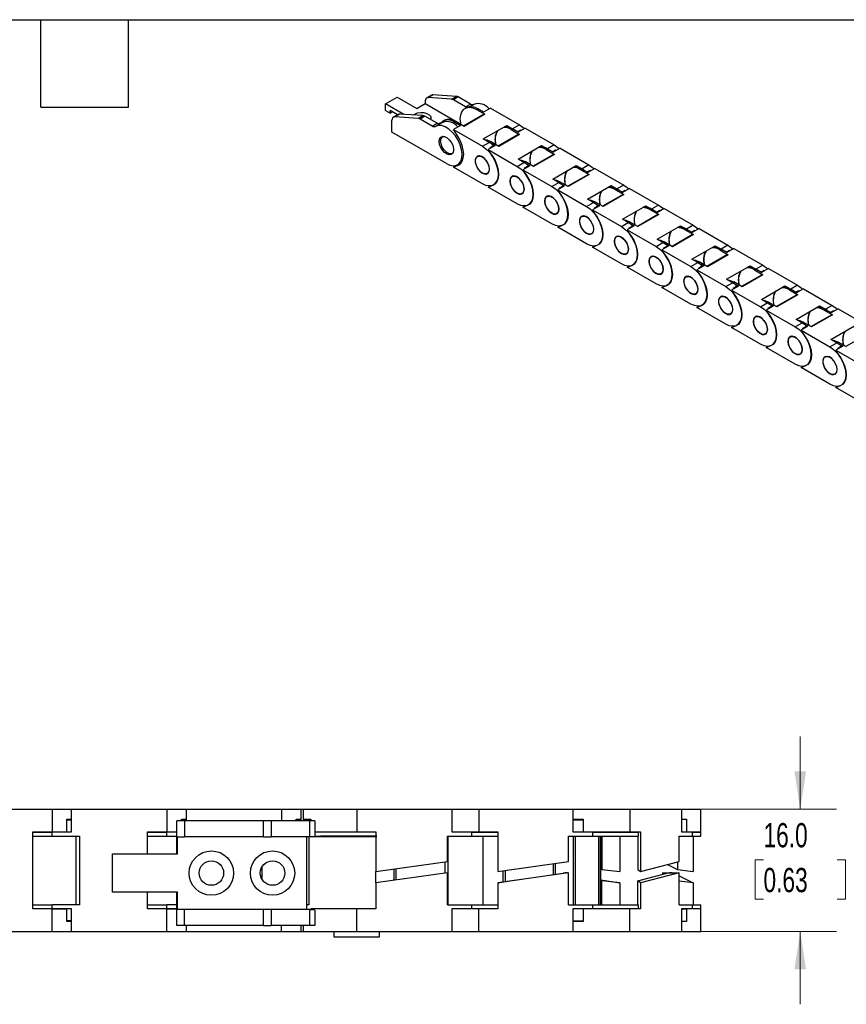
# Model space of a CAD drawing. Header units: millimetres. Extents: x 10 to 410, y 10 to 314.
# Tile 3 of 5: x 201 to 309, y 185 to 314. Entities that reach past the tile are written whole.
import ezdxf

# ---------------------------------------------------------------- set-up
doc = ezdxf.new("R2010")
doc.units = ezdxf.units.MM
doc.header["$LTSCALE"] = 1.5
doc.layers.add('TEXT', color=140, linetype='Continuous', lineweight=25)
doc.styles.add('SLDTEXTSTYLE0', font='TXT', dxfattribs={"width": 0.7})
doc.dimstyles.new('SLDDIMSTYLE2', dxfattribs={"dimtxt": 3.237012, "dimasz": 4.953, "dimexe": 0, "dimexo": 0.0625, "dimgap": 0.809253, "dimtad": 0, "dimtih": 1, "dimtoh": 1, "dimrnd": 1e-09, "dimzin": 4, "dimdsep": 46, "dimtxsty": 'SLDTEXTSTYLE0', "dimsah": 1, "dimcen": 0.09, "dimadec": 0, "dimazin": 1, "dimtfac": 1, "dimtmove": 0, "dimatfit": 0, "dimfxl": 0, "dimfrac": 2, "dimtolj": 1, "dimtzin": 12, "dimarcsym": 0})

# ---------------------------------------------------------------- blocks, each defined once
blk = doc.blocks.new('_D_3')
at = {"color": 7, "linetype": 'Continuous', "lineweight": 0}
for p, q in [((303.12, 211), (303.12, 220.52)), ((289.53, 211), (307.88, 211)), ((298.31, 204.37), (297.22, 204.37)), ((297.22, 204.37), (297.22, 199.23)), ((307.93, 204.37), (309.02, 204.37)), ((309.02, 204.37), (309.02, 199.23)), ((297.22, 199.23), (298.31, 199.23)), ((309.02, 199.23), (307.93, 199.23)), ((289.53, 195), (307.88, 195)), ((303.12, 195), (303.12, 185.47))]:
    blk.add_line(p, q, dxfattribs=at)
at = {"color": 7, "linetype": 'Continuous', "lineweight": 18}
for points in [[(303.12, 211), (303.88, 215.95), (302.36, 215.95)], [(303.12, 195), (302.36, 190.04), (303.88, 190.04)]]:
    blk.add_solid(points, dxfattribs=at)
at = {"color": 7, "linetype": 'Continuous', "lineweight": 18, "char_height": 3.175, "attachment_point": 1, "style": 'SLDTEXTSTYLE0'}
for s, insert in [('16.0', (298.31, 209.19)), ('0.63', (298.31, 203.32))]:
    blk.add_mtext(s, dxfattribs=dict(at, insert=insert))

msp = doc.modelspace()

# ---------------------------------------------------------------- linework, layer by layer
for p, q in [((248.895, 303.313), (250.41, 304.187)), ((250.41, 304.187), (252.986, 302.7)), ((254.906, 304.449), (254.27, 304.081)), ((254.452, 304.121), (255.088, 304.488)), ((257.515, 303.927), (254.452, 304.121)), ((258.151, 304.294), (255.088, 304.488)), ((257.515, 303.927), (258.151, 304.294)), ((258.398, 304.213), (257.761, 303.845)), ((259.995, 303.291), (258.398, 304.213)), ((251.284, 301.933), (248.895, 303.313)), ((248.895, 302.438), (248.895, 303.313)), ((252.986, 302.7), (254.092, 303.339)), ((254.092, 303.689), (254.092, 303.339)), ((254.092, 303.339), (258.744, 300.654)), ((259.358, 302.924), (257.761, 303.845)), ((259.358, 302.924), (259.995, 303.291)), ((260.419, 303.246), (259.893, 302.942)), ((248.895, 302.438), (249.501, 302.088)), ((249.501, 302.088), (249.501, 302.438)), ((250.462, 301.883), (249.501, 302.438)), ((249.501, 302.088), (249.804, 302.263)), ((250.542, 301.929), (249.906, 301.562)), ((250.088, 301.601), (250.724, 301.969)), ((253.151, 301.408), (250.088, 301.601)), ((253.787, 301.775), (250.724, 301.969)), ((253.151, 301.408), (253.787, 301.775)), ((254.034, 301.693), (253.397, 301.326)), ((255.631, 300.772), (254.034, 301.693)), ((261.773, 301.95), (259.09, 300.402)), ((261.881, 301.94), (259.153, 300.365)), ((259.441, 302.806), (259.29, 302.718)), ((260.79, 302.57), (260.941, 302.657)), ((260.79, 302.57), (261.881, 301.94)), ((261.706, 302.216), (260.941, 302.657)), ((262.615, 302.741), (261.706, 302.216)), ((262.615, 302.741), (266.396, 300.558)), ((249.728, 299.595), (249.728, 301.17)), ((254.994, 300.404), (253.397, 301.326)), ((254.994, 300.404), (255.631, 300.772)), ((256.328, 300.884), (255.418, 300.359)), ((255.826, 300.696), (256.099, 300.854)), ((256.562, 301.144), (256.411, 301.056)), ((258.675, 300.466), (257.766, 299.941)), ((257.911, 300.908), (258.062, 300.995)), ((257.911, 300.908), (258.675, 300.466)), ((259.153, 300.365), (258.062, 300.995)), ((261.677, 298.716), (264.737, 300.483)), ((264.737, 300.483), (265.502, 300.042)), ((266.396, 300.558), (265.502, 300.042)), ((256.85, 295.484), (249.728, 299.595)), ((256.375, 299.056), (256.359, 299.047)), ((258.376, 298.982), (257.766, 299.941)), ((257.766, 299.941), (261.547, 297.759)), ((266.319, 299.326), (263.636, 297.777)), ((266.426, 299.316), (263.699, 297.741)), ((265.335, 299.945), (265.487, 300.033)), ((265.335, 299.945), (266.426, 299.316)), ((266.251, 299.592), (265.487, 300.033)), ((266.154, 299.648), (266.587, 299.898)), ((266.213, 299.614), (266.587, 299.898)), ((267.161, 300.116), (266.251, 299.592)), ((266.587, 299.898), (266.662, 299.828)), ((267.161, 300.116), (270.942, 297.934)), ((261.547, 297.759), (262.441, 298.275)), ((262.441, 298.275), (261.677, 298.716)), ((262.203, 298.412), (262.456, 298.283)), ((263.221, 297.842), (262.312, 297.317)), ((262.456, 298.283), (262.608, 298.371)), ((262.456, 298.283), (263.221, 297.842)), ((262.526, 297.554), (263.026, 297.842)), ((263.026, 297.842), (262.58, 297.503)), ((263.699, 297.741), (262.608, 298.371)), ((266.222, 296.092), (269.283, 297.859)), ((269.283, 297.859), (270.048, 297.418)), ((270.942, 297.934), (270.048, 297.418)), ((257.644, 296.82), (257.66, 296.829)), ((261.049, 296.506), (260.904, 296.423)), ((262.922, 296.358), (262.312, 297.317)), ((262.312, 297.317), (266.093, 295.134)), ((262.58, 297.503), (262.526, 297.554)), ((270.865, 296.702), (268.182, 295.153)), ((270.972, 296.691), (268.245, 295.117)), ((269.881, 297.321), (270.033, 297.409)), ((269.881, 297.321), (270.972, 296.691)), ((270.797, 296.967), (270.033, 297.409)), ((270.7, 297.024), (271.132, 297.274)), ((270.759, 296.989), (271.132, 297.274)), ((271.706, 297.492), (270.797, 296.967)), ((271.132, 297.274), (271.207, 297.204)), ((271.706, 297.492), (275.487, 295.309)), ((257.766, 295.042), (258.376, 295.297)), ((257.766, 295.042), (258.194, 295.289)), ((258.296, 295.34), (258.803, 295.633)), ((258.376, 295.297), (258.597, 295.424)), ((258.724, 295.587), (258.788, 295.614)), ((266.093, 295.134), (266.987, 295.651)), ((266.987, 295.651), (266.222, 296.092)), ((266.749, 295.788), (267.002, 295.659)), ((267.767, 295.218), (266.858, 294.693)), ((267.002, 295.659), (267.154, 295.747)), ((267.002, 295.659), (267.767, 295.218)), ((267.072, 294.929), (267.572, 295.218)), ((267.572, 295.218), (267.126, 294.879)), ((268.245, 295.117), (267.154, 295.747)), ((270.768, 293.468), (273.829, 295.235)), ((273.829, 295.235), (274.593, 294.793)), ((275.487, 295.309), (274.593, 294.793)), ((261.547, 292.859), (257.766, 295.042)), ((262.19, 294.196), (262.335, 294.279)), ((265.595, 293.882), (265.45, 293.798)), ((267.468, 293.734), (266.858, 294.693)), ((266.858, 294.693), (270.639, 292.51)), ((267.126, 294.879), (267.072, 294.929)), ((275.411, 294.078), (272.727, 292.529)), ((275.518, 294.067), (272.79, 292.493)), ((274.427, 294.697), (274.578, 294.785)), ((274.427, 294.697), (275.518, 294.067)), ((275.343, 294.343), (274.578, 294.785)), ((275.245, 294.4), (275.678, 294.65)), ((275.304, 294.365), (275.678, 294.65)), ((276.252, 294.868), (275.343, 294.343)), ((275.678, 294.65), (275.753, 294.58)), ((276.252, 294.868), (280.033, 292.685)), ((262.312, 292.418), (262.922, 292.673)), ((262.312, 292.418), (262.581, 292.573)), ((270.639, 292.51), (271.533, 293.026)), ((271.533, 293.026), (270.768, 293.468)), ((271.295, 293.164), (271.548, 293.035)), ((272.312, 292.594), (271.403, 292.069)), ((271.548, 293.035), (271.699, 293.123)), ((271.548, 293.035), (272.312, 292.594)), ((271.617, 292.305), (272.117, 292.594)), ((272.117, 292.594), (271.672, 292.255)), ((272.79, 292.493), (271.699, 293.123)), ((275.314, 290.844), (278.374, 292.611)), ((278.374, 292.611), (279.139, 292.169)), ((280.033, 292.685), (279.139, 292.169)), ((266.093, 290.235), (262.312, 292.418)), ((266.736, 291.571), (266.88, 291.655)), ((270.14, 291.258), (269.996, 291.174)), ((272.013, 291.11), (271.403, 292.069)), ((271.403, 292.069), (275.184, 289.886)), ((271.672, 292.255), (271.617, 292.305)), ((279.956, 291.454), (277.273, 289.905)), ((280.063, 291.443), (277.336, 289.869)), ((278.972, 292.073), (279.124, 292.16)), ((278.972, 292.073), (280.063, 291.443)), ((279.889, 291.719), (279.124, 292.16)), ((279.791, 291.775), (280.224, 292.025)), ((279.85, 291.741), (280.224, 292.025)), ((280.798, 292.244), (279.889, 291.719)), ((280.224, 292.025), (280.299, 291.956)), ((280.798, 292.244), (284.579, 290.061)), ((266.858, 289.794), (267.468, 290.049)), ((266.858, 289.794), (267.126, 289.949)), ((275.184, 289.886), (276.078, 290.402)), ((276.078, 290.402), (275.314, 290.844)), ((275.84, 290.54), (276.093, 290.411)), ((276.858, 289.97), (275.949, 289.445)), ((276.093, 290.411), (276.245, 290.498)), ((276.093, 290.411), (276.858, 289.97)), ((276.163, 289.681), (276.663, 289.97)), ((276.663, 289.97), (276.217, 289.631)), ((277.336, 289.869), (276.245, 290.498)), ((279.859, 288.219), (282.92, 289.986)), ((282.92, 289.986), (283.685, 289.545)), ((284.579, 290.061), (283.685, 289.545)), ((270.639, 287.611), (266.858, 289.794)), ((271.281, 288.947), (271.426, 289.031)), ((274.686, 288.634), (274.542, 288.55)), ((276.559, 288.485), (275.949, 289.445)), ((275.949, 289.445), (279.73, 287.262)), ((276.217, 289.631), (276.163, 289.681)), ((284.502, 288.83), (281.819, 287.281)), ((284.609, 288.819), (281.882, 287.244)), ((283.518, 289.449), (283.67, 289.536)), ((283.518, 289.449), (284.609, 288.819)), ((284.434, 289.095), (283.67, 289.536)), ((284.337, 289.151), (284.77, 289.401)), ((284.396, 289.117), (284.77, 289.401)), ((285.343, 289.62), (284.434, 289.095)), ((284.77, 289.401), (284.844, 289.332)), ((285.343, 289.62), (289.124, 287.437)), ((271.403, 287.17), (272.013, 287.425)), ((279.73, 287.262), (280.624, 287.778)), ((280.624, 287.778), (279.859, 288.219)), ((280.386, 287.915), (280.639, 287.787)), ((281.404, 287.345), (280.495, 286.821)), ((280.639, 287.787), (280.791, 287.874)), ((280.639, 287.787), (281.404, 287.345)), ((280.709, 287.057), (281.209, 287.346)), ((281.209, 287.346), (280.763, 287.007)), ((281.882, 287.244), (280.791, 287.874)), ((284.405, 285.595), (287.466, 287.362)), ((287.466, 287.362), (288.23, 286.921)), ((289.124, 287.437), (288.23, 286.921)), ((271.403, 287.17), (271.672, 287.325)), ((275.184, 284.987), (271.403, 287.17)), ((275.827, 286.323), (275.972, 286.407)), ((281.105, 285.861), (280.495, 286.821)), ((280.495, 286.821), (284.276, 284.638)), ((280.783, 286.987), (280.709, 287.057)), ((289.048, 286.205), (286.365, 284.657)), ((289.155, 286.195), (286.427, 284.62)), ((288.064, 286.825), (288.215, 286.912)), ((288.064, 286.825), (289.155, 286.195)), ((288.98, 286.471), (288.215, 286.912)), ((288.882, 286.527), (289.315, 286.777)), ((288.942, 286.493), (289.315, 286.777)), ((289.889, 286.995), (288.98, 286.471)), ((289.315, 286.777), (289.39, 286.707)), ((289.889, 286.995), (293.67, 284.813)), ((275.949, 284.545), (276.559, 284.8)), ((279.232, 286.009), (279.087, 285.926)), ((284.276, 284.638), (285.17, 285.154)), ((285.17, 285.154), (284.405, 285.595)), ((284.932, 285.291), (285.185, 285.163)), ((285.185, 285.163), (285.336, 285.25)), ((285.185, 285.163), (285.949, 284.721)), ((286.427, 284.62), (285.336, 285.25)), ((293.67, 284.813), (292.776, 284.297)), ((275.949, 284.545), (276.218, 284.701)), ((279.73, 282.363), (275.949, 284.545)), ((280.373, 283.699), (280.517, 283.782)), ((285.949, 284.721), (285.04, 284.196)), ((285.651, 283.237), (285.04, 284.196)), ((285.04, 284.196), (288.821, 282.014)), ((285.254, 284.433), (285.754, 284.721)), ((285.309, 284.382), (285.254, 284.433)), ((285.754, 284.721), (285.309, 284.382)), ((288.951, 282.971), (292.011, 284.738)), ((293.593, 283.581), (290.91, 282.032)), ((293.7, 283.571), (290.973, 281.996)), ((292.011, 284.738), (292.776, 284.297)), ((292.609, 284.2), (292.761, 284.288)), ((292.609, 284.2), (293.7, 283.571)), ((293.526, 283.846), (292.761, 284.288)), ((293.428, 283.903), (293.861, 284.153)), ((293.487, 283.869), (293.861, 284.153)), ((294.435, 284.371), (293.526, 283.846)), ((293.861, 284.153), (293.936, 284.083)), ((294.435, 284.371), (298.216, 282.189)), ((283.778, 283.385), (283.633, 283.302)), ((288.821, 282.014), (289.715, 282.53)), ((289.715, 282.53), (288.951, 282.971)), ((289.477, 282.667), (289.731, 282.538)), ((289.731, 282.538), (289.882, 282.626)), ((289.731, 282.538), (290.495, 282.097)), ((290.973, 281.996), (289.882, 282.626)), ((280.495, 281.921), (281.105, 282.176)), ((280.495, 281.921), (280.763, 282.076)), ((284.276, 279.739), (280.495, 281.921)), ((284.918, 281.075), (285.063, 281.158)), ((290.495, 282.097), (289.586, 281.572)), ((290.196, 280.613), (289.586, 281.572)), ((289.586, 281.572), (293.367, 279.389)), ((289.8, 281.809), (290.3, 282.097)), ((289.854, 281.758), (289.8, 281.809)), ((290.3, 282.097), (289.854, 281.758)), ((293.496, 280.347), (296.557, 282.114)), ((298.139, 280.957), (295.456, 279.408)), ((298.246, 280.946), (295.519, 279.372)), ((296.557, 282.114), (297.322, 281.672)), ((297.155, 281.576), (297.307, 281.664)), ((297.155, 281.576), (298.246, 280.946)), ((298.071, 281.222), (297.307, 281.664)), ((298.216, 282.189), (297.322, 281.672)), ((297.974, 281.279), (298.407, 281.529)), ((298.033, 281.244), (298.407, 281.529)), ((298.98, 281.747), (298.071, 281.222)), ((298.407, 281.529), (298.481, 281.459)), ((298.98, 281.747), (302.761, 279.564)), ((288.323, 280.761), (288.179, 280.678)), ((293.367, 279.389), (294.261, 279.906)), ((294.261, 279.906), (293.496, 280.347)), ((294.023, 280.043), (294.276, 279.914)), ((294.276, 279.914), (294.428, 280.002)), ((294.276, 279.914), (295.041, 279.473)), ((295.519, 279.372), (294.428, 280.002)), ((285.04, 279.297), (285.651, 279.552)), ((285.04, 279.297), (285.309, 279.452)), ((288.821, 277.114), (285.04, 279.297)), ((289.464, 278.451), (289.609, 278.534)), ((295.041, 279.473), (294.132, 278.948)), ((294.742, 277.989), (294.132, 278.948)), ((294.132, 278.948), (297.913, 276.765)), ((294.346, 279.184), (294.846, 279.473)), ((294.4, 279.134), (294.346, 279.184)), ((294.846, 279.473), (294.4, 279.134)), ((298.042, 277.723), (301.103, 279.49)), ((302.685, 278.333), (300.002, 276.784)), ((301.103, 279.49), (301.867, 279.048)), ((301.701, 278.952), (301.852, 279.04)), ((301.701, 278.952), (302.792, 278.322)), ((302.617, 278.598), (301.852, 279.04)), ((302.761, 279.564), (301.867, 279.048)), ((302.519, 278.655), (302.952, 278.904)), ((302.579, 278.62), (302.952, 278.904)), ((303.526, 279.123), (302.617, 278.598)), ((302.952, 278.904), (303.027, 278.835)), ((303.526, 279.123), (307.307, 276.94)), ((292.869, 278.137), (292.724, 278.053)), ((297.913, 276.765), (298.807, 277.281)), ((298.807, 277.281), (298.042, 277.723)), ((298.569, 277.419), (298.822, 277.29)), ((298.822, 277.29), (298.973, 277.378)), ((298.822, 277.29), (299.587, 276.849)), ((300.064, 276.748), (298.973, 277.378)), ((302.792, 278.322), (300.064, 276.748)), ((289.586, 276.673), (290.196, 276.928)), ((289.586, 276.673), (289.855, 276.828)), ((293.367, 274.49), (289.586, 276.673)), ((294.01, 275.826), (294.155, 275.91)), ((299.587, 276.849), (298.677, 276.324)), ((299.288, 275.364), (298.677, 276.324)), ((298.677, 276.324), (302.458, 274.141)), ((298.891, 276.56), (299.391, 276.849)), ((298.946, 276.51), (298.891, 276.56)), ((299.391, 276.849), (298.946, 276.51)), ((302.588, 275.099), (305.649, 276.866)), ((305.649, 276.866), (306.413, 276.424)), ((306.247, 276.328), (306.398, 276.415)), ((306.247, 276.328), (307.337, 275.698)), ((307.163, 275.974), (306.398, 276.415)), ((307.307, 276.94), (306.413, 276.424)), ((307.065, 276.03), (307.498, 276.28)), ((307.124, 275.996), (307.498, 276.28)), ((308.072, 276.499), (307.163, 275.974)), ((307.498, 276.28), (307.573, 276.211)), ((308.072, 276.499), (311.853, 274.316)), ((297.415, 275.513), (297.27, 275.429)), ((302.458, 274.141), (303.352, 274.657)), ((303.352, 274.657), (302.588, 275.099)), ((303.114, 274.795), (303.368, 274.666)), ((303.368, 274.666), (303.519, 274.753)), ((303.368, 274.666), (304.132, 274.225)), ((304.61, 274.124), (303.519, 274.753)), ((307.23, 275.709), (304.547, 274.16)), ((307.337, 275.698), (304.61, 274.124)), ((294.132, 274.049), (294.742, 274.304)), ((294.132, 274.049), (294.401, 274.204)), ((297.913, 271.866), (294.132, 274.049)), ((298.556, 273.202), (298.7, 273.286)), ((304.132, 274.225), (303.223, 273.7)), ((303.833, 272.74), (303.223, 273.7)), ((303.223, 273.7), (307.004, 271.517)), ((303.437, 273.936), (303.937, 274.225)), ((303.492, 273.886), (303.437, 273.936)), ((303.937, 274.225), (303.492, 273.886)), ((307.133, 272.474), (310.194, 274.241)), ((301.96, 272.889), (301.816, 272.805)), ((307.004, 271.517), (307.898, 272.033)), ((307.898, 272.033), (307.133, 272.474)), ((307.66, 272.17), (307.913, 272.042)), ((307.913, 272.042), (308.065, 272.129)), ((307.913, 272.042), (308.678, 271.6)), ((309.156, 271.499), (308.065, 272.129)), ((311.776, 273.085), (309.093, 271.536)), ((298.677, 271.425), (299.288, 271.68)), ((298.677, 271.425), (298.946, 271.58)), ((302.458, 269.242), (298.677, 271.425)), ((303.101, 270.578), (303.246, 270.662)), ((308.678, 271.6), (307.769, 271.076)), ((308.379, 270.116), (307.769, 271.076)), ((307.769, 271.076), (311.55, 268.893)), ((307.983, 271.312), (308.483, 271.601)), ((308.037, 271.262), (307.983, 271.312)), ((308.483, 271.601), (308.037, 271.262)), ((306.506, 270.264), (306.361, 270.181)), ((303.223, 268.8), (303.833, 269.055)), ((303.223, 268.8), (303.492, 268.956)), ((307.004, 266.618), (303.223, 268.8)), ((307.647, 267.954), (307.792, 268.037)), ((307.769, 266.176), (308.379, 266.431)), ((307.769, 266.176), (308.038, 266.331)), ((311.55, 263.994), (307.769, 266.176)), ((192.8, 210.996), (205.276, 210.996)), ((205.276, 210.996), (205.276, 208.046)), ((205.276, 210.996), (207.8, 210.996)), ((207.8, 210.996), (207.8, 207.996)), ((207.8, 210.996), (220.276, 210.996)), ((220.276, 210.996), (220.276, 208.046)), ((220.276, 210.996), (222.8, 210.996)), ((222.8, 210.996), (222.8, 209.496)), ((222.8, 210.996), (235.276, 210.996)), ((235.276, 210.996), (237.8, 210.996)), ((235.276, 210.996), (235.276, 209.496)), ((237.8, 210.996), (237.8, 209.496)), ((237.8, 210.996), (238.114, 210.996)), ((238.114, 210.996), (238.114, 209.696)), ((238.114, 210.996), (245.114, 210.996)), ((245.114, 210.996), (245.114, 208.046)), ((245.114, 210.996), (257.591, 210.996)), ((257.591, 207.996), (257.591, 210.996)), ((257.591, 210.996), (261.079, 210.996)), ((261.079, 210.996), (261.079, 208.046)), ((261.079, 210.996), (273.437, 210.996)), ((273.437, 210.996), (280.845, 210.996)), ((273.437, 207.996), (273.437, 210.996)), ((280.845, 210.996), (280.845, 208.046)), ((280.845, 210.996), (287.625, 210.996)), ((287.625, 210.996), (290.115, 210.996)), ((287.625, 207.996), (287.625, 210.996)), ((290.115, 208.046), (290.115, 210.996)), ((207.206, 209.696), (207.8, 209.696)), ((207.206, 208.046), (207.206, 209.696)), ((207.206, 209.596), (207.8, 209.596)), ((221.614, 205.146), (221.614, 209.496)), ((222.614, 209.496), (221.614, 209.496)), ((222.206, 209.696), (222.8, 209.696)), ((222.206, 209.496), (222.206, 209.696)), ((222.206, 209.596), (222.8, 209.596)), ((222.614, 209.496), (222.614, 207.396)), ((232.941, 209.496), (222.614, 209.496)), ((232.941, 207.396), (232.941, 209.496)), ((233.941, 209.496), (232.941, 209.496)), ((233.941, 209.496), (233.941, 207.396)), ((238.991, 209.496), (233.941, 209.496)), ((237.206, 209.696), (237.8, 209.696)), ((237.206, 209.496), (237.206, 209.696)), ((237.206, 209.596), (237.8, 209.596)), ((238.114, 209.696), (239.111, 209.696)), ((238.991, 207.396), (238.991, 209.496)), ((239.636, 209.496), (238.991, 209.496)), ((239.111, 209.696), (239.111, 209.496)), ((239.636, 209.496), (239.636, 207.496)), ((273.437, 209.696), (274.728, 209.696)), ((273.437, 209.596), (274.728, 209.596)), ((274.728, 209.696), (274.728, 208.046)), ((287.625, 209.696), (288.25, 209.696)), ((288.25, 209.696), (288.25, 208.046)), ((202.753, 208.046), (205.276, 208.046)), ((202.753, 197.946), (202.753, 208.046)), ((202.753, 207.996), (205.276, 207.996)), ((202.753, 207.496), (205.276, 207.496)), ((205.276, 208.046), (207.206, 208.046)), ((205.276, 207.496), (205.276, 207.996)), ((207.8, 207.996), (205.276, 207.996)), ((205.276, 207.496), (208.876, 207.496)), ((208.376, 207.496), (208.376, 198.496)), ((208.876, 207.496), (208.876, 198.496)), ((217.753, 208.046), (220.276, 208.046)), ((217.753, 205.146), (217.753, 208.046)), ((217.753, 207.996), (220.276, 207.996)), ((217.753, 207.496), (220.276, 207.496)), ((220.276, 208.046), (221.614, 208.046)), ((220.276, 207.496), (220.276, 207.996)), ((221.614, 207.996), (220.276, 207.996)), ((220.276, 207.496), (221.614, 207.496)), ((239.636, 208.046), (245.114, 208.046)), ((239.636, 207.496), (240.39, 207.496)), ((240.39, 207.496), (240.39, 207.396)), ((247.753, 207.496), (240.39, 207.496)), ((245.114, 208.046), (247.638, 208.046)), ((247.638, 208.046), (247.638, 202.854)), ((256.974, 207.496), (260.114, 207.496)), ((256.974, 204.166), (256.974, 207.496)), ((257.014, 207.496), (257.014, 198.496)), ((257.591, 208.046), (261.079, 208.046)), ((260.114, 207.996), (257.591, 207.996)), ((260.114, 208.046), (260.114, 207.996)), ((260.114, 207.996), (260.114, 207.496)), ((260.114, 207.996), (263.578, 207.996)), ((260.114, 207.496), (263.578, 207.496)), ((261.079, 208.046), (263.578, 208.046)), ((261.649, 198.496), (261.649, 207.496)), ((262.831, 207.996), (262.831, 208.046)), ((263.578, 208.046), (263.578, 202.854)), ((272.826, 207.496), (275.936, 207.496)), ((272.826, 204.166), (272.826, 207.496)), ((275.936, 207.996), (273.437, 207.996)), ((273.466, 198.496), (273.466, 207.496)), ((273.681, 207.496), (273.681, 198.496)), ((274.728, 208.046), (280.845, 208.046)), ((275.467, 208.046), (275.467, 207.996)), ((275.936, 207.996), (275.936, 207.496)), ((275.936, 207.996), (281.971, 207.996)), ((275.936, 207.496), (281.971, 207.496)), ((276.778, 198.496), (276.778, 207.496)), ((276.789, 198.496), (276.789, 207.496)), ((276.986, 198.496), (276.986, 207.496)), ((277.031, 198.496), (277.031, 207.496)), ((277.18, 207.496), (277.18, 203.115)), ((277.988, 207.996), (277.988, 208.046)), ((279.535, 207.496), (279.535, 202.854)), ((280.845, 208.046), (282.216, 208.046)), ((281.854, 208.046), (281.854, 207.996)), ((281.882, 207.496), (281.882, 203.115)), ((281.971, 207.496), (281.971, 207.996)), ((282.216, 208.046), (282.216, 202.854)), ((287.29, 207.496), (288.997, 207.496)), ((287.29, 204.166), (287.29, 207.496)), ((287.625, 208.046), (288.25, 208.046)), ((288.997, 207.996), (287.625, 207.996)), ((288.25, 208.046), (290.115, 208.046)), ((288.997, 207.996), (288.997, 207.496)), ((288.997, 207.996), (290.121, 207.996)), ((288.997, 207.496), (290.121, 207.496)), ((289.13, 208.046), (289.13, 207.996)), ((289.13, 207.496), (289.13, 202.854)), ((290.121, 207.496), (290.121, 207.996)), ((221.668, 205.146), (221.668, 207.396)), ((221.668, 207.396), (222.614, 207.396)), ((232.941, 207.396), (222.614, 207.396)), ((232.941, 207.396), (233.941, 207.396)), ((238.991, 207.396), (233.941, 207.396)), ((238.614, 197.896), (238.614, 207.396)), ((238.876, 207.396), (238.876, 198.496)), ((240.39, 207.396), (238.991, 207.396)), ((247.753, 207.396), (240.39, 207.396)), ((213.164, 200.146), (213.164, 205.146)), ((213.164, 205.146), (221.668, 205.146)), ((247.638, 202.854), (256.974, 204.166)), ((256.69, 202.646), (256.69, 204.126)), ((263.578, 202.854), (272.826, 204.166)), ((270.844, 202.436), (270.844, 203.885)), ((271.106, 202.473), (271.106, 203.922)), ((282.216, 202.854), (287.29, 204.166)), ((285.766, 203.772), (287.074, 203.115)), ((287.074, 204.11), (287.074, 203.115)), ((232.753, 201.805), (232.753, 203.487)), ((247.638, 201.374), (247.638, 202.854)), ((256.974, 202.686), (247.638, 201.374)), ((250.008, 201.707), (250.008, 203.187)), ((250.232, 203.219), (250.232, 201.739)), ((256.974, 198.496), (256.974, 202.686)), ((272.826, 202.686), (263.578, 201.374)), ((264.278, 201.487), (264.278, 202.953)), ((264.515, 202.987), (264.515, 201.525)), ((265.197, 201.635), (272.11, 202.616)), ((272.674, 202.686), (272.826, 202.686)), ((272.826, 198.496), (272.826, 202.686)), ((277.031, 203.138), (277.18, 203.115)), ((277.18, 203.115), (279.535, 202.854)), ((281.882, 203.115), (282.216, 202.854)), ((281.882, 201.635), (285.675, 202.616)), ((287.29, 202.686), (282.216, 201.374)), ((285.102, 202.636), (285.102, 202.468)), ((285.31, 202.521), (285.122, 202.616)), ((285.122, 202.616), (285.122, 202.473)), ((285.462, 202.686), (286.367, 202.686)), ((286.367, 202.686), (287.29, 202.686)), ((287.074, 203.115), (289.13, 202.854)), ((287.29, 198.496), (287.29, 202.686)), ((247.638, 201.374), (247.638, 197.946)), ((263.578, 201.374), (265.197, 201.635)), ((263.578, 201.374), (263.578, 197.946)), ((277.031, 201.761), (279.535, 201.374)), ((277.18, 201.635), (277.031, 201.658)), ((277.18, 198.496), (277.18, 201.635)), ((279.535, 201.374), (277.18, 201.635)), ((279.535, 201.374), (279.535, 198.496)), ((282.216, 201.374), (281.882, 201.635)), ((281.882, 198.496), (281.882, 201.635)), ((282.216, 201.374), (282.216, 197.946)), ((287.29, 202.298), (289.13, 201.374)), ((289.13, 201.374), (287.29, 201.608)), ((289.13, 201.374), (289.13, 198.496)), ((221.668, 200.146), (213.164, 200.146)), ((217.753, 197.946), (217.753, 200.146)), ((221.614, 195.796), (221.614, 200.146)), ((221.668, 197.896), (221.668, 200.146)), ((202.753, 198.496), (205.276, 198.496)), ((208.876, 198.496), (205.276, 198.496)), ((205.276, 197.996), (205.276, 198.496)), ((217.753, 198.496), (220.276, 198.496)), ((221.614, 198.496), (220.276, 198.496)), ((220.276, 197.996), (220.276, 198.496)), ((238.876, 198.496), (238.614, 198.496)), ((256.974, 198.496), (260.114, 198.496)), ((260.114, 198.496), (260.114, 197.996)), ((260.114, 198.496), (263.578, 198.496)), ((272.826, 198.496), (275.936, 198.496)), ((275.936, 198.496), (275.936, 197.996)), ((275.936, 198.496), (281.971, 198.496)), ((281.971, 197.996), (281.971, 198.496)), ((287.29, 198.496), (288.997, 198.496)), ((288.997, 198.496), (288.997, 197.996)), ((288.997, 198.496), (290.121, 198.496)), ((290.121, 197.996), (290.121, 198.496)), ((202.753, 197.996), (205.276, 197.996)), ((205.276, 197.946), (202.753, 197.946)), ((205.276, 197.996), (207.8, 197.996)), ((205.276, 194.996), (205.276, 197.946)), ((205.276, 197.946), (207.206, 197.946)), ((207.206, 196.296), (207.206, 197.946)), ((207.8, 197.996), (207.8, 194.996)), ((217.753, 197.996), (220.276, 197.996)), ((220.276, 197.946), (217.753, 197.946)), ((220.276, 197.996), (221.614, 197.996)), ((220.276, 194.996), (220.276, 197.946)), ((220.276, 197.946), (221.614, 197.946)), ((222.614, 197.896), (221.668, 197.896)), ((222.614, 195.796), (222.614, 197.896)), ((232.941, 197.896), (222.614, 197.896)), ((232.941, 195.796), (232.941, 197.896)), ((233.941, 197.896), (232.941, 197.896)), ((233.941, 197.896), (233.941, 195.796)), ((238.991, 197.896), (233.941, 197.896)), ((238.991, 195.796), (238.991, 197.896)), ((238.991, 197.896), (239.636, 197.896)), ((239.111, 197.946), (239.111, 197.896)), ((245.114, 197.946), (239.111, 197.946)), ((239.636, 197.796), (239.636, 195.796)), ((245.114, 194.996), (245.114, 197.946)), ((247.638, 197.946), (245.114, 197.946)), ((257.591, 197.996), (260.114, 197.996)), ((257.591, 194.996), (257.591, 197.996)), ((261.079, 197.946), (257.591, 197.946)), ((260.114, 197.996), (263.578, 197.996)), ((260.114, 197.996), (260.114, 197.946)), ((261.079, 194.996), (261.079, 197.946)), ((263.578, 197.946), (261.079, 197.946)), ((262.831, 197.946), (262.831, 197.996)), ((273.437, 197.996), (275.936, 197.996)), ((273.437, 194.996), (273.437, 197.996)), ((274.728, 197.946), (274.728, 196.296)), ((280.845, 197.946), (274.728, 197.946)), ((275.467, 197.996), (275.467, 197.946)), ((275.936, 197.996), (281.971, 197.996)), ((277.988, 197.946), (277.988, 197.996)), ((280.845, 194.996), (280.845, 197.946)), ((282.216, 197.946), (280.845, 197.946)), ((281.854, 197.996), (281.854, 197.946)), ((287.625, 197.996), (288.997, 197.996)), ((287.625, 194.996), (287.625, 197.996)), ((287.625, 197.946), (288.25, 197.946)), ((288.25, 197.946), (288.25, 196.296)), ((290.115, 197.946), (288.25, 197.946)), ((288.997, 197.996), (290.121, 197.996)), ((289.13, 197.996), (289.13, 197.946)), ((290.115, 194.996), (290.115, 197.946)), ((207.8, 196.396), (207.206, 196.396)), ((207.8, 196.296), (207.206, 196.296)), ((273.437, 196.396), (274.728, 196.396)), ((274.728, 196.296), (273.437, 196.296)), ((288.25, 196.296), (287.625, 196.296)), ((192.8, 194.996), (205.276, 194.996)), ((205.276, 194.996), (207.8, 194.996)), ((207.8, 194.996), (220.276, 194.996)), ((220.276, 194.996), (222.8, 194.996)), ((222.614, 195.796), (221.614, 195.796)), ((232.941, 195.796), (222.614, 195.796)), ((222.8, 195.796), (222.8, 194.996)), ((222.8, 194.996), (235.276, 194.996)), ((232.941, 195.796), (233.941, 195.796)), ((238.991, 195.796), (233.941, 195.796)), ((235.276, 194.996), (235.276, 195.796)), ((235.276, 194.996), (237.8, 194.996)), ((237.8, 195.796), (237.8, 194.996)), ((237.8, 194.996), (238.114, 194.996)), ((238.114, 195.796), (238.114, 194.996)), ((238.114, 194.996), (245.114, 194.996)), ((239.636, 195.796), (238.991, 195.796)), ((242.114, 194.996), (242.114, 194.296)), ((245.114, 194.996), (257.591, 194.996)), ((248.114, 194.296), (248.114, 194.996)), ((257.591, 194.996), (261.079, 194.996)), ((261.079, 194.996), (273.437, 194.996)), ((273.437, 194.996), (280.845, 194.996)), ((280.845, 194.996), (287.625, 194.996)), ((287.625, 194.996), (290.115, 194.996)), ((242.114, 194.296), (248.114, 194.296))]:
    msp.add_line(p, q)
at = {"flags": 128}
for points in [[(258.757, 300.594), (258.722, 300.769), (258.668, 301.345), (258.722, 301.859), (258.878, 302.286), (259.131, 302.605), (259.467, 302.799), (259.869, 302.858), (260.318, 302.781), (260.79, 302.57)], [(252.537, 301.854), (252.713, 301.983), (253.067, 302.126), (253.484, 302.19), (253.914, 302.169), (254.305, 302.063), (254.61, 301.887), (254.793, 301.661), (254.83, 301.413), (254.779, 301.263)], [(256.85, 295.484), (257.317, 295.276), (257.76, 295.205), (258.154, 295.273), (258.479, 295.477), (258.719, 295.806), (258.859, 296.243), (258.894, 296.765), (258.82, 297.344), (258.642, 297.949), (258.37, 298.549), (258.017, 299.112), (257.603, 299.608), (257.148, 300.01), (256.678, 300.299), (256.217, 300.457), (255.79, 300.478), (255.418, 300.359)], [(255.649, 300.761), (255.908, 300.791), (255.994, 300.793)], [(266.396, 300.558), (266.868, 300.224), (267.055, 300.056)], [(255.911, 298.388), (255.962, 298.711), (256.109, 298.94), (256.336, 299.051), (256.619, 299.03), (256.928, 298.882), (257.227, 298.621), (257.486, 298.277), (257.676, 297.885), (257.777, 297.489), (257.777, 297.132), (257.676, 296.852), (257.486, 296.68), (257.227, 296.634), (256.928, 296.72), (256.619, 296.927), (256.336, 297.234), (256.109, 297.607), (255.962, 298.006), (255.911, 298.388)], [(258.376, 295.297), (258.685, 295.5), (258.916, 295.814), (259.059, 296.227), (259.108, 296.717), (259.059, 297.264), (258.916, 297.841), (258.685, 298.423), (258.376, 298.982)], [(257.661, 296.83), (257.456, 296.762), (257.159, 296.808), (256.844, 296.99), (256.547, 297.286), (256.305, 297.66), (256.147, 298.067), (256.092, 298.458)], [(261.547, 297.759), (262.019, 297.425), (262.468, 296.985), (262.87, 296.461), (263.206, 295.879), (263.458, 295.269), (263.615, 294.66), (263.669, 294.084), (263.615, 293.57), (263.458, 293.143), (263.206, 292.824), (262.87, 292.63), (262.468, 292.571), (262.019, 292.648), (261.547, 292.859)], [(261.784, 298.654), (262.136, 298.582), (262.608, 298.371)], [(270.942, 297.934), (271.414, 297.6), (271.601, 297.431)], [(262.479, 294.771), (262.429, 295.15), (262.283, 295.545), (262.057, 295.916), (261.776, 296.22), (261.47, 296.426), (261.173, 296.511), (260.916, 296.465), (260.728, 296.294), (260.628, 296.017), (260.628, 295.663), (260.728, 295.27), (260.916, 294.882), (261.173, 294.54), (261.47, 294.281), (261.776, 294.134), (262.057, 294.114), (262.283, 294.224), (262.429, 294.451), (262.479, 294.771)], [(260.638, 295.834), (260.693, 296.161), (260.851, 296.386), (261.093, 296.481), (261.389, 296.434), (261.705, 296.252), (262.002, 295.956), (262.244, 295.582), (262.402, 295.175), (262.456, 294.784), (262.402, 294.457), (262.244, 294.232), (262.002, 294.137), (261.705, 294.184), (261.389, 294.366), (261.093, 294.662), (260.851, 295.036), (260.693, 295.443), (260.638, 295.834)], [(262.922, 292.673), (263.231, 292.876), (263.462, 293.19), (263.605, 293.602), (263.653, 294.093), (263.605, 294.64), (263.462, 295.217), (263.231, 295.799), (262.922, 296.358)], [(266.093, 295.134), (266.565, 294.801), (267.013, 294.361), (267.416, 293.837), (267.751, 293.255), (268.004, 292.644), (268.161, 292.036), (268.214, 291.46), (268.161, 290.946), (268.004, 290.519), (267.751, 290.2), (267.416, 290.006), (267.013, 289.946), (266.565, 290.024), (266.093, 290.235)], [(266.329, 296.03), (266.682, 295.958), (267.154, 295.747)], [(275.487, 295.309), (275.959, 294.976), (276.147, 294.807)], [(267.025, 292.147), (266.974, 292.525), (266.828, 292.921), (266.603, 293.291), (266.322, 293.596), (266.016, 293.802), (265.719, 293.886), (265.462, 293.841), (265.273, 293.67), (265.174, 293.393), (265.174, 293.038), (265.273, 292.646), (265.462, 292.258), (265.719, 291.916), (266.016, 291.657), (266.322, 291.51), (266.603, 291.49), (266.828, 291.599), (266.974, 291.827), (267.025, 292.147)], [(265.184, 293.21), (265.239, 293.537), (265.397, 293.762), (265.638, 293.856), (265.935, 293.81), (266.251, 293.628), (266.548, 293.332), (266.789, 292.958), (266.947, 292.551), (267.002, 292.16), (266.947, 291.833), (266.789, 291.608), (266.548, 291.513), (266.251, 291.56), (265.935, 291.742), (265.638, 292.038), (265.397, 292.412), (265.239, 292.819), (265.184, 293.21)], [(267.468, 290.049), (267.776, 290.251), (268.008, 290.566), (268.151, 290.978), (268.199, 291.469), (268.151, 292.016), (268.008, 292.593), (267.776, 293.175), (267.468, 293.734)], [(270.639, 292.51), (271.111, 292.176), (271.559, 291.736), (271.961, 291.212), (272.297, 290.631), (272.55, 290.02), (272.707, 289.412), (272.76, 288.836), (272.707, 288.322), (272.55, 287.894), (272.297, 287.576), (271.961, 287.382), (271.559, 287.322), (271.111, 287.4), (270.639, 287.611)], [(270.875, 293.406), (271.227, 293.334), (271.699, 293.123)], [(280.033, 292.685), (280.505, 292.351), (280.693, 292.183)], [(271.57, 289.523), (271.52, 289.901), (271.374, 290.297), (271.148, 290.667), (270.867, 290.972), (270.562, 291.178), (270.264, 291.262), (270.007, 291.217), (269.819, 291.046), (269.719, 290.768), (269.719, 290.414), (269.819, 290.022), (270.007, 289.633), (270.264, 289.291), (270.562, 289.033), (270.867, 288.885), (271.148, 288.866), (271.374, 288.975), (271.52, 289.202), (271.57, 289.523)], [(269.729, 290.586), (269.784, 290.913), (269.942, 291.138), (270.184, 291.232), (270.481, 291.186), (270.796, 291.003), (271.093, 290.707), (271.335, 290.333), (271.493, 289.927), (271.548, 289.536), (271.493, 289.208), (271.335, 288.984), (271.093, 288.889), (270.796, 288.936), (270.481, 289.118), (270.184, 289.414), (269.942, 289.788), (269.784, 290.195), (269.729, 290.586)], [(272.013, 287.425), (272.322, 287.627), (272.553, 287.942), (272.696, 288.354), (272.745, 288.845), (272.696, 289.391), (272.553, 289.969), (272.322, 290.55), (272.013, 291.11)], [(275.421, 290.782), (275.773, 290.71), (276.245, 290.498)], [(284.579, 290.061), (285.051, 289.727), (285.238, 289.559)], [(276.116, 286.899), (276.066, 287.277), (275.92, 287.673), (275.694, 288.043), (275.413, 288.348), (275.107, 288.553), (274.81, 288.638), (274.553, 288.593), (274.365, 288.422), (274.265, 288.144), (274.265, 287.79), (274.365, 287.397), (274.553, 287.009), (274.81, 286.667), (275.107, 286.409), (275.413, 286.261), (275.694, 286.241), (275.92, 286.351), (276.066, 286.578), (276.116, 286.899)], [(275.184, 289.886), (275.656, 289.552), (276.105, 289.112), (276.507, 288.588), (276.843, 288.006), (277.096, 287.396), (277.252, 286.788), (277.306, 286.212), (277.252, 285.698), (277.096, 285.27), (276.843, 284.952), (276.507, 284.758), (276.105, 284.698), (275.656, 284.776), (275.184, 284.987)], [(274.275, 287.961), (274.33, 288.289), (274.488, 288.513), (274.73, 288.608), (275.026, 288.562), (275.342, 288.379), (275.639, 288.083), (275.881, 287.709), (276.039, 287.302), (276.093, 286.912), (276.039, 286.584), (275.881, 286.36), (275.639, 286.265), (275.342, 286.311), (275.026, 286.494), (274.73, 286.79), (274.488, 287.164), (274.33, 287.571), (274.275, 287.961)], [(276.559, 284.8), (276.868, 285.003), (277.099, 285.318), (277.242, 285.73), (277.29, 286.221), (277.242, 286.767), (277.099, 287.345), (276.868, 287.926), (276.559, 288.485)], [(279.966, 288.158), (280.319, 288.085), (280.791, 287.874)], [(289.124, 287.437), (289.596, 287.103), (289.784, 286.935)], [(279.73, 287.262), (280.202, 286.928), (280.65, 286.488), (281.053, 285.964), (281.389, 285.382), (281.641, 284.772), (281.798, 284.164), (281.851, 283.588), (281.798, 283.073), (281.641, 282.646), (281.389, 282.328), (281.053, 282.134), (280.65, 282.074), (280.202, 282.152), (279.73, 282.363)], [(280.662, 284.274), (280.611, 284.653), (280.465, 285.049), (280.24, 285.419), (279.959, 285.723), (279.653, 285.929), (279.356, 286.014), (279.099, 285.968), (278.91, 285.798), (278.811, 285.52), (278.811, 285.166), (278.91, 284.773), (279.099, 284.385), (279.356, 284.043), (279.653, 283.784), (279.959, 283.637), (280.24, 283.617), (280.465, 283.727), (280.611, 283.954), (280.662, 284.274)], [(278.821, 285.337), (278.876, 285.665), (279.034, 285.889), (279.275, 285.984), (279.572, 285.937), (279.888, 285.755), (280.185, 285.459), (280.426, 285.085), (280.584, 284.678), (280.639, 284.288), (280.584, 283.96), (280.426, 283.735), (280.185, 283.641), (279.888, 283.687), (279.572, 283.87), (279.275, 284.166), (279.034, 284.54), (278.876, 284.946), (278.821, 285.337)], [(281.105, 282.176), (281.413, 282.379), (281.645, 282.694), (281.788, 283.106), (281.836, 283.596), (281.788, 284.143), (281.645, 284.72), (281.413, 285.302), (281.105, 285.861)], [(284.512, 285.533), (284.864, 285.461), (285.336, 285.25)], [(293.67, 284.813), (294.142, 284.479), (294.33, 284.311)], [(284.276, 284.638), (284.748, 284.304), (285.196, 283.864), (285.598, 283.34), (285.934, 282.758), (286.187, 282.148), (286.344, 281.539), (286.397, 280.964), (286.344, 280.449), (286.187, 280.022), (285.934, 279.703), (285.598, 279.509), (285.196, 279.45), (284.748, 279.527), (284.276, 279.739)], [(285.208, 281.65), (285.157, 282.029), (285.011, 282.425), (284.785, 282.795), (284.504, 283.099), (284.199, 283.305), (283.901, 283.39), (283.645, 283.344), (283.456, 283.173), (283.357, 282.896), (283.357, 282.542), (283.456, 282.149), (283.645, 281.761), (283.901, 281.419), (284.199, 281.16), (284.504, 281.013), (284.785, 280.993), (285.011, 281.103), (285.157, 281.33), (285.208, 281.65)], [(283.367, 282.713), (283.421, 283.04), (283.579, 283.265), (283.821, 283.36), (284.118, 283.313), (284.434, 283.131), (284.73, 282.835), (284.972, 282.461), (285.13, 282.054), (285.185, 281.663), (285.13, 281.336), (284.972, 281.111), (284.73, 281.017), (284.434, 281.063), (284.118, 281.245), (283.821, 281.541), (283.579, 281.915), (283.421, 282.322), (283.367, 282.713)], [(285.651, 279.552), (285.959, 279.755), (286.19, 280.069), (286.333, 280.482), (286.382, 280.972), (286.333, 281.519), (286.19, 282.096), (285.959, 282.678), (285.651, 283.237)], [(289.058, 282.909), (289.41, 282.837), (289.882, 282.626)], [(288.821, 282.014), (289.293, 281.68), (289.742, 281.24), (290.144, 280.716), (290.48, 280.134), (290.733, 279.524), (290.89, 278.915), (290.943, 278.339), (290.89, 277.825), (290.733, 277.398), (290.48, 277.079), (290.144, 276.885), (289.742, 276.826), (289.293, 276.903), (288.821, 277.114)], [(298.216, 282.189), (298.688, 281.855), (298.875, 281.686)], [(289.753, 279.026), (289.703, 279.405), (289.557, 279.8), (289.331, 280.171), (289.05, 280.475), (288.744, 280.681), (288.447, 280.766), (288.19, 280.72), (288.002, 280.549), (287.902, 280.272), (287.902, 279.918), (288.002, 279.525), (288.19, 279.137), (288.447, 278.795), (288.744, 278.536), (289.05, 278.389), (289.331, 278.369), (289.557, 278.479), (289.703, 278.706), (289.753, 279.026)], [(287.912, 280.089), (287.967, 280.416), (288.125, 280.641), (288.367, 280.736), (288.664, 280.689), (288.979, 280.507), (289.276, 280.211), (289.518, 279.837), (289.676, 279.43), (289.731, 279.039), (289.676, 278.712), (289.518, 278.487), (289.276, 278.392), (288.979, 278.439), (288.664, 278.621), (288.367, 278.917), (288.125, 279.291), (287.967, 279.698), (287.912, 280.089)], [(290.196, 276.928), (290.505, 277.131), (290.736, 277.445), (290.879, 277.857), (290.928, 278.348), (290.879, 278.895), (290.736, 279.472), (290.505, 280.054), (290.196, 280.613)], [(293.604, 280.285), (293.956, 280.213), (294.428, 280.002)], [(293.367, 279.389), (293.839, 279.056), (294.287, 278.616), (294.69, 278.092), (295.026, 277.51), (295.278, 276.899), (295.435, 276.291), (295.488, 275.715), (295.435, 275.201), (295.278, 274.774), (295.026, 274.455), (294.69, 274.261), (294.287, 274.201), (293.839, 274.279), (293.367, 274.49)], [(302.761, 279.564), (303.234, 279.23), (303.421, 279.062)], [(294.299, 276.402), (294.248, 276.78), (294.102, 277.176), (293.877, 277.546), (293.596, 277.851), (293.29, 278.057), (292.993, 278.141), (292.736, 278.096), (292.548, 277.925), (292.448, 277.648), (292.448, 277.293), (292.548, 276.901), (292.736, 276.512), (292.993, 276.17), (293.29, 275.912), (293.596, 275.765), (293.877, 275.745), (294.102, 275.854), (294.248, 276.082), (294.299, 276.402)], [(292.458, 277.465), (292.513, 277.792), (292.671, 278.017), (292.912, 278.111), (293.209, 278.065), (293.525, 277.883), (293.822, 277.587), (294.064, 277.213), (294.221, 276.806), (294.276, 276.415), (294.221, 276.088), (294.064, 275.863), (293.822, 275.768), (293.525, 275.815), (293.209, 275.997), (292.912, 276.293), (292.671, 276.667), (292.513, 277.074), (292.458, 277.465)], [(294.742, 274.304), (295.051, 274.506), (295.282, 274.821), (295.425, 275.233), (295.473, 275.724), (295.425, 276.271), (295.282, 276.848), (295.051, 277.43), (294.742, 277.989)], [(298.149, 277.661), (298.501, 277.589), (298.973, 277.378)], [(297.913, 276.765), (298.385, 276.431), (298.833, 275.991), (299.235, 275.467), (299.571, 274.886), (299.824, 274.275), (299.981, 273.667), (300.034, 273.091), (299.981, 272.577), (299.824, 272.149), (299.571, 271.831), (299.235, 271.637), (298.833, 271.577), (298.385, 271.655), (297.913, 271.866)], [(307.307, 276.94), (307.779, 276.606), (307.967, 276.438)], [(298.845, 273.778), (298.794, 274.156), (298.648, 274.552), (298.422, 274.922), (298.142, 275.227), (297.836, 275.433), (297.538, 275.517), (297.282, 275.472), (297.093, 275.301), (296.994, 275.023), (296.994, 274.669), (297.093, 274.277), (297.282, 273.888), (297.538, 273.546), (297.836, 273.288), (298.142, 273.14), (298.422, 273.121), (298.648, 273.23), (298.794, 273.457), (298.845, 273.778)], [(297.004, 274.841), (297.058, 275.168), (297.216, 275.393), (297.458, 275.487), (297.755, 275.441), (298.071, 275.258), (298.367, 274.962), (298.609, 274.588), (298.767, 274.182), (298.822, 273.791), (298.767, 273.463), (298.609, 273.239), (298.367, 273.144), (298.071, 273.191), (297.755, 273.373), (297.458, 273.669), (297.216, 274.043), (297.058, 274.45), (297.004, 274.841)], [(299.288, 271.68), (299.596, 271.882), (299.827, 272.197), (299.97, 272.609), (300.019, 273.1), (299.97, 273.646), (299.827, 274.224), (299.596, 274.805), (299.288, 275.364)], [(302.695, 275.037), (303.047, 274.965), (303.519, 274.753)], [(302.458, 274.141), (302.93, 273.807), (303.379, 273.367), (303.781, 272.843), (304.117, 272.261), (304.37, 271.651), (304.527, 271.043), (304.58, 270.467), (304.527, 269.953), (304.37, 269.525), (304.117, 269.207), (303.781, 269.013), (303.379, 268.953), (302.93, 269.031), (302.458, 269.242)], [(303.39, 271.154), (303.34, 271.532), (303.194, 271.928), (302.968, 272.298), (302.687, 272.603), (302.381, 272.808), (302.084, 272.893), (301.827, 272.848), (301.639, 272.677), (301.539, 272.399), (301.539, 272.045), (301.639, 271.652), (301.827, 271.264), (302.084, 270.922), (302.381, 270.664), (302.687, 270.516), (302.968, 270.496), (303.194, 270.606), (303.34, 270.833), (303.39, 271.154)], [(301.549, 272.216), (301.604, 272.544), (301.762, 272.768), (302.004, 272.863), (302.301, 272.817), (302.616, 272.634), (302.913, 272.338), (303.155, 271.964), (303.313, 271.557), (303.368, 271.167), (303.313, 270.839), (303.155, 270.615), (302.913, 270.52), (302.616, 270.566), (302.301, 270.749), (302.004, 271.045), (301.762, 271.419), (301.604, 271.826), (301.549, 272.216)], [(303.833, 269.055), (304.142, 269.258), (304.373, 269.573), (304.516, 269.985), (304.565, 270.476), (304.516, 271.022), (304.373, 271.6), (304.142, 272.181), (303.833, 272.74)], [(307.241, 272.413), (307.593, 272.34), (308.065, 272.129)], [(307.004, 271.517), (307.476, 271.183), (307.925, 270.743), (308.327, 270.219), (308.663, 269.637), (308.915, 269.027), (309.072, 268.419), (309.125, 267.843), (309.072, 267.328), (308.915, 266.901), (308.663, 266.583), (308.327, 266.389), (307.925, 266.329), (307.476, 266.407), (307.004, 266.618)], [(307.936, 268.529), (307.885, 268.908), (307.739, 269.304), (307.514, 269.674), (307.233, 269.978), (306.927, 270.184), (306.63, 270.269), (306.373, 270.223), (306.185, 270.053), (306.085, 269.775), (306.085, 269.421), (306.185, 269.028), (306.373, 268.64), (306.63, 268.298), (306.927, 268.039), (307.233, 267.892), (307.514, 267.872), (307.739, 267.982), (307.885, 268.209), (307.936, 268.529)], [(306.095, 269.592), (306.15, 269.92), (306.308, 270.144), (306.55, 270.239), (306.846, 270.192), (307.162, 270.01), (307.459, 269.714), (307.701, 269.34), (307.858, 268.933), (307.913, 268.543), (307.858, 268.215), (307.701, 267.99), (307.459, 267.896), (307.162, 267.942), (306.846, 268.125), (306.55, 268.421), (306.308, 268.795), (306.15, 269.201), (306.095, 269.592)], [(308.379, 266.431), (308.688, 266.634), (308.919, 266.949), (309.062, 267.361), (309.11, 267.851), (309.062, 268.398), (308.919, 268.975), (308.688, 269.557), (308.379, 270.116)], [(285.122, 202.616), (285.105, 202.628), (285.103, 202.64), (285.117, 202.651), (285.145, 202.661), (285.187, 202.67), (285.241, 202.677), (285.307, 202.682), (285.381, 202.685), (285.462, 202.686)]]:
    msp.add_lwpolyline(points, dxfattribs=at)
for centre, radius in [((226.114, 202.646), 2.9), ((234.114, 202.646), 2.9), ((226.114, 202.646), 1.6), ((234.114, 202.646), 1.6)]:
    msp.add_circle(centre, radius)
for centre, radius, start, end in [((254.453, 303.754), 0.366, 90.12372, 190.30699), ((255.061, 304.173), 0.316, 85.07923, 119.32977), ((258.098, 303.723), 0.574, 58.56999, 84.71468), ((257.462, 303.355), 0.574, 58.56999, 84.71468), ((259.681, 303.467), 0.633, 239.26886, 256.41025), ((260.061, 301.418), 1.52, 54.61398, 114.07557), ((260.246, 303.644), 0.434, 234.52791, 293.38671), ((261, 301.479), 1.86, 38.81085, 108.21569), ((250.089, 301.235), 0.366, 90.12372, 190.30699), ((250.697, 301.654), 0.316, 85.07923, 119.32977), ((253.734, 301.204), 0.574, 58.56999, 84.71468), ((261.818, 301.852), 0.108, 54.38242, 114.30712), ((253.098, 300.836), 0.574, 58.56999, 84.71468), ((255.246, 300.758), 0.434, 234.52791, 293.38671), ((255.948, 301.304), 0.62, 239.16625, 258.61821), ((256.171, 301.185), 0.339, 257.71725, 297.48702), ((257.068, 299.857), 1.347, 51.28334, 132.67347), ((256.914, 299.133), 1.847, 38.52435, 108.50218), ((257.187, 299.808), 1.474, 53.60737, 115.08217), ((264.365, 298.451), 1.782, 57.00843, 92.02824), ((264.495, 298.459), 1.86, 57.76541, 91.27127), ((256.693, 298.54), 0.606, 121.55548, 187.75071), ((265.511, 298.651), 2.311, 151.34671, 197.1213), ((265.576, 298.628), 2.354, 150.63537, 196.46147), ((263.949, 297.361), 3.098, 54.33277, 59.90869), ((266.364, 299.228), 0.108, 54.38242, 114.30712), ((260.71, 295.323), 3.422, 47.41288, 59.61441), ((269.04, 295.835), 1.86, 57.76541, 91.27127), ((270.057, 296.026), 2.311, 151.34671, 197.1213), ((270.122, 296.004), 2.354, 150.63537, 196.46147), ((268.911, 295.827), 1.782, 57.00843, 92.02824), ((268.495, 294.737), 3.098, 54.33277, 59.90869), ((270.909, 296.604), 0.108, 54.38242, 114.30712), ((265.256, 292.699), 3.422, 47.41288, 59.61441), ((274.603, 293.402), 2.311, 151.34671, 197.1213), ((274.667, 293.38), 2.354, 150.63537, 196.46147), ((273.456, 293.202), 1.782, 57.00843, 92.02824), ((273.586, 293.211), 1.86, 57.76541, 91.27127), ((273.04, 292.113), 3.098, 54.33277, 59.90869), ((275.455, 293.98), 0.108, 54.38242, 114.30712), ((269.802, 290.075), 3.422, 47.41288, 59.61441), ((279.148, 290.778), 2.311, 151.34671, 197.1213), ((279.213, 290.756), 2.354, 150.63537, 196.46147), ((278.002, 290.578), 1.782, 57.00843, 92.02824), ((278.132, 290.587), 1.86, 57.76541, 91.27127), ((277.586, 289.489), 3.098, 54.33277, 59.90869), ((280.001, 291.356), 0.108, 54.38242, 114.30712), ((274.348, 287.45), 3.422, 47.41288, 59.61441), ((283.694, 288.154), 2.311, 151.34671, 197.1213), ((283.759, 288.131), 2.354, 150.63537, 196.46147), ((282.548, 287.954), 1.782, 57.00843, 92.02824), ((282.677, 287.963), 1.86, 57.76541, 91.27127), ((282.132, 286.865), 3.098, 54.33277, 59.90869), ((284.546, 288.731), 0.108, 54.38242, 114.30712), ((278.893, 284.826), 3.422, 47.41288, 59.61441), ((288.24, 285.53), 2.311, 151.34671, 197.1213), ((288.305, 285.507), 2.354, 150.63537, 196.46147), ((287.093, 285.33), 1.782, 57.00843, 92.02824), ((287.223, 285.339), 1.86, 57.76541, 91.27127), ((286.677, 284.241), 3.098, 54.33277, 59.90869), ((289.092, 286.107), 0.108, 54.38242, 114.30712), ((283.439, 282.202), 3.422, 47.41288, 59.61441), ((292.785, 282.906), 2.311, 151.34671, 197.1213), ((292.85, 282.883), 2.354, 150.63537, 196.46147), ((291.639, 282.706), 1.782, 57.00843, 92.02824), ((291.769, 282.714), 1.86, 57.76541, 91.27127), ((291.223, 281.616), 3.098, 54.33277, 59.90869), ((293.638, 283.483), 0.108, 54.38242, 114.30712), ((287.985, 279.578), 3.422, 47.41288, 59.61441), ((297.331, 280.281), 2.311, 151.34671, 197.1213), ((297.396, 280.259), 2.354, 150.63537, 196.46147), ((296.185, 280.082), 1.782, 57.00843, 92.02824), ((296.314, 280.09), 1.86, 57.76541, 91.27127), ((295.769, 278.992), 3.098, 54.33277, 59.90869), ((298.183, 280.859), 0.108, 54.38242, 114.30712), ((292.53, 276.954), 3.422, 47.41288, 59.61441), ((301.877, 277.657), 2.311, 151.34671, 197.1213), ((301.942, 277.635), 2.354, 150.63537, 196.46147), ((300.73, 277.457), 1.782, 57.00843, 92.02824), ((300.86, 277.466), 1.86, 57.76541, 91.27127), ((300.314, 276.368), 3.098, 54.33277, 59.90869), ((302.729, 278.235), 0.108, 54.38242, 114.30712), ((297.076, 274.33), 3.422, 47.41288, 59.61441), ((306.422, 275.033), 2.311, 151.34671, 197.1213), ((306.487, 275.011), 2.354, 150.63537, 196.46147), ((305.276, 274.833), 1.782, 57.00843, 92.02824), ((305.406, 274.842), 1.86, 57.76541, 91.27127), ((304.86, 273.744), 3.098, 54.33277, 59.90869), ((301.622, 271.705), 3.422, 47.41288, 59.61441), ((307.275, 275.611), 0.108, 54.38242, 114.30712), ((310.968, 272.409), 2.311, 151.34671, 197.1213), ((311.033, 272.386), 2.354, 150.63537, 196.46147), ((306.167, 269.081), 3.422, 47.41288, 59.61441), ((273.609, 192.884), 9.847, 95.44629, 98.75462), ((286.355, 199.363), 3.323, 89.80002, 101.80591)]:
    msp.add_arc(centre, radius, start, end)
at = {"layer": 'TEXT'}
for p, q in [((9.525, 314.325), (409.575, 314.325)), ((203.835, 302.895), (203.835, 314.325)), ((215.265, 302.895), (215.265, 314.325)), ((203.835, 302.895), (215.265, 302.895))]:
    msp.add_line(p, q, dxfattribs=at)

# ---------------------------------------------------------------- dimensions: what is measured, and where the dimension line sits
at = {"color": 7, "linetype": 'Continuous', "lineweight": 18}
dim = msp.add_linear_dim(base=(303.12, 210.996), p1=(287.625, 194.996), p2=(287.625, 210.996), angle=90, dimstyle='SLDDIMSTYLE2', dxfattribs=at)
dim.commit()
dim.dimension.update_dxf_attribs({"geometry": '_D_3', "text_midpoint": (303.12, 204.374), "dimtype": 160})

doc.saveas('drawing.dxf')
